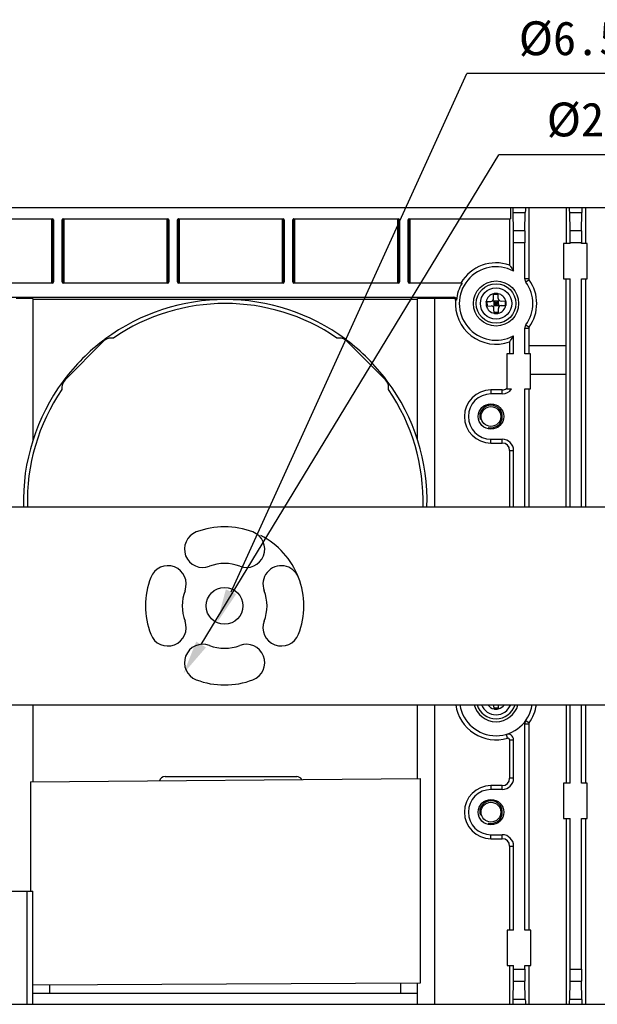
# Model space of a CAD drawing. Header units: millimetres. Extents: x 84 to 543, y 99 to 361.
# Tile 6 of 7: x 453 to 504, y 266 to 353. Entities that reach past the tile are written whole.
import ezdxf

# ---------------------------------------------------------------- set-up
doc = ezdxf.new("R2010")
doc.units = ezdxf.units.MM
doc.header["$LTSCALE"] = 0.3
doc.header["$PDMODE"] = 3
doc.header["$PDSIZE"] = 8
doc.layers.get('0').update_dxf_attribs({"linetype": 'CONTINUOUS'})
doc.layers.get('Defpoints').update_dxf_attribs({"linetype": 'CONTINUOUS'})
doc.layers.add('00_COMPONENTS', color=7, linetype='CONTINUOUS')
doc.layers.add('51__DRAFT_DIMS', color=7, linetype='CONTINUOUS')
doc.styles.get("Standard").update_dxf_attribs({"font": 'simfang.ttf'})
doc.dimstyles.new('DIMSTYLE_3', dxfattribs={"dimtxt": 3, "dimasz": 3, "dimexe": 2.5, "dimexo": 0.5, "dimtad": 1, "dimlfac": 2, "dimdsep": 46, "dimtxsty": 'STANDARD', "dimblk": '_FILLED', "dimblk1": '_FILLED', "dimblk2": '_FILLED', "dimcen": 0.09, "dimclrt": 3, "dimazin": 2, "dimtp": 0.2, "dimtm": 0.2, "dimtfac": 1, "dimtofl": 0, "dimtmove": 0, "dimatfit": 1, "dimldrblk": '_FILLED', "dimfxl": 1, "dimtolj": 1, "dimarcsym": 0})

# ---------------------------------------------------------------- blocks, each defined once
blk = doc.blocks.new('_FILLED')
at = {"color": 0, "linetype": 'ByBlock'}
blk.add_solid([(0, 0), (-1, 0.167), (-1, -0.167)], dxfattribs=at)
blk = doc.blocks.new('*D6')
at = {"layer": '51__DRAFT_DIMS', "color": 0, "lineweight": -2}
for p in [(471.999, 302.615), (506.825, 348.458)]:
    blk.add_line(p, (492.853, 348.458), dxfattribs=at)
at = {"layer": 'Defpoints', "color": 0}
for p in [(472.102, 302.843), (470.756, 299.885)]:
    blk.add_point(p, dxfattribs=at)
at = {"layer": '51__DRAFT_DIMS', "color": 0, "linetype": 'ByBlock', "lineweight": -2, "xscale": 3, "yscale": 3, "zscale": 3, "rotation": 245.5386308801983}
blk.add_blockref('_FILLED', (470.756, 299.885), dxfattribs=at)
at = {"layer": '51__DRAFT_DIMS', "color": 3, "insert": (497.443, 353.083), "char_height": 3, "attachment_point": 1, "line_spacing_factor": 0.9}
blk.add_mtext('\\A1;%%c6.5', dxfattribs=at)
blk = doc.blocks.new('*D7')
at = {"layer": '51__DRAFT_DIMS', "color": 0, "lineweight": -2}
for p in [(469.352, 297.945), (507.121, 341.273)]:
    blk.add_line(p, (495.683, 341.273), dxfattribs=at)
at = {"layer": 'Defpoints', "color": 0}
for p in [(475.065, 307.346), (467.794, 295.382)]:
    blk.add_point(p, dxfattribs=at)
at = {"layer": '51__DRAFT_DIMS', "color": 0, "linetype": 'ByBlock', "lineweight": -2, "xscale": 3, "yscale": 3, "zscale": 3, "rotation": 238.7123229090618}
blk.add_blockref('_FILLED', (467.794, 295.382), dxfattribs=at)
at = {"layer": '51__DRAFT_DIMS', "color": 3, "insert": (499.917, 345.898), "char_height": 3, "attachment_point": 1, "line_spacing_factor": 0.9}
blk.add_mtext('\\A1;%%c28', dxfattribs=at)

msp = doc.modelspace()

# ---------------------------------------------------------------- linework, layer by layer
at = {"layer": '00_COMPONENTS', "color": 7}
for p, q in [((409.6356, 336.6137), (533.3338, 336.6137)), ((496.7229, 336.6137), (496.7229, 335.6137)), ((498.3338, 336.6137), (498.3338, 330.2954)), ((501.6356, 336.6137), (501.6356, 333.4198)), ((503.3338, 336.6137), (503.3338, 333.4198)), ((446.2465, 335.6137), (456.2097, 335.6137)), ((456.1242, 335.6137), (456.1242, 329.9261)), ((456.2241, 335.5137), (456.2241, 330.0261)), ((456.3097, 335.5137), (456.2241, 335.5137)), ((456.3097, 335.5137), (456.3097, 330.0261)), ((457.0597, 330.0261), (457.0597, 335.5137)), ((457.1453, 335.5137), (457.0597, 335.5137)), ((457.1453, 330.0261), (457.1453, 335.5137)), ((457.1597, 335.6137), (466.4097, 335.6137)), ((457.2453, 329.9261), (457.2453, 335.6137)), ((466.3242, 335.6137), (466.3242, 329.9261)), ((466.4241, 335.5137), (466.4241, 330.0261)), ((466.5097, 335.5137), (466.4241, 335.5137)), ((466.5097, 335.5137), (466.5097, 330.0261)), ((467.2597, 330.0261), (467.2597, 335.5137)), ((467.3453, 335.5137), (467.2597, 335.5137)), ((467.3453, 330.0261), (467.3453, 335.5137)), ((467.3597, 335.6137), (476.6097, 335.6137)), ((467.4453, 329.9261), (467.4453, 335.6137)), ((476.5242, 335.6137), (476.5242, 329.9261)), ((476.6241, 335.5137), (476.6241, 330.0261)), ((476.7097, 335.5137), (476.6241, 335.5137)), ((476.7097, 335.5137), (476.7097, 330.0261)), ((477.4597, 330.0261), (477.4597, 335.5137)), ((477.5453, 335.5137), (477.4597, 335.5137)), ((477.5453, 330.0261), (477.5453, 335.5137)), ((477.5597, 335.6137), (486.8097, 335.6137)), ((477.6453, 329.9261), (477.6453, 335.6137)), ((486.7242, 335.6137), (486.7242, 329.9261)), ((486.8241, 335.5137), (486.8241, 330.0261)), ((486.9097, 335.5137), (486.8241, 335.5137)), ((486.9097, 335.5137), (486.9097, 330.0261)), ((487.6597, 330.0261), (487.6597, 335.5137)), ((487.7453, 335.5137), (487.6597, 335.5137)), ((487.7453, 330.0261), (487.7453, 335.5137)), ((487.7597, 335.6137), (496.7229, 335.6137)), ((487.8453, 329.9261), (487.8453, 335.6137)), ((496.6356, 335.6137), (496.6356, 331.5065)), ((496.977, 334.553), (496.9487, 336.1743)), ((496.9487, 336.1743), (498.0207, 336.1743)), ((497.9924, 334.553), (498.0207, 336.1743)), ((501.977, 334.553), (501.9487, 336.1743)), ((501.9487, 336.1743), (503.0207, 336.1743)), ((502.9924, 334.553), (503.0207, 336.1743)), ((497.9924, 334.553), (496.977, 334.553)), ((502.9924, 334.553), (501.977, 334.553)), ((496.9847, 330.9702), (496.9847, 333.4923)), ((497.9847, 333.4923), (496.9847, 333.4923)), ((497.9847, 330.2954), (497.9847, 333.4923)), ((501.396, 333.4198), (501.396, 330.3075)), ((501.9847, 333.4198), (501.396, 333.4198)), ((501.9847, 333.4198), (501.9847, 333.4923)), ((502.9847, 333.4923), (501.9847, 333.4923)), ((502.9847, 333.4198), (502.9847, 333.4923)), ((503.4951, 333.4198), (502.9847, 333.4198)), ((503.4951, 330.3075), (503.4951, 333.4198)), ((498.3338, 330.2954), (497.9847, 330.2954)), ((498.362, 330.2076), (498.078, 330.0045)), ((501.396, 330.3075), (501.9847, 330.3075)), ((501.6356, 310.1137), (501.6356, 330.3075)), ((501.9847, 310.1137), (501.9847, 330.3075)), ((502.9847, 310.1137), (502.9847, 330.3075)), ((502.9847, 330.3075), (503.4951, 330.3075)), ((503.3338, 330.3075), (503.3338, 310.1137)), ((456.2097, 329.9261), (450.5427, 329.9261)), ((456.2241, 330.0261), (456.3097, 330.0261)), ((457.0597, 330.0261), (457.1453, 330.0261)), ((466.4097, 329.9261), (457.1597, 329.9261)), ((466.4241, 330.0261), (466.5097, 330.0261)), ((467.2597, 330.0261), (467.3453, 330.0261)), ((476.6097, 329.9261), (467.3597, 329.9261)), ((476.6241, 330.0261), (476.7097, 330.0261)), ((477.4597, 330.0261), (477.5453, 330.0261)), ((486.8097, 329.9261), (477.5597, 329.9261)), ((486.8241, 330.0261), (486.9097, 330.0261)), ((487.6597, 330.0261), (487.7453, 330.0261)), ((492.4267, 329.9261), (487.7597, 329.9261)), ((451.2717, 328.6642), (491.6977, 328.6642)), ((452.9847, 328.577), (454.4847, 328.5508)), ((454.4847, 328.5508), (454.4847, 316.0563)), ((454.4847, 328.5071), (488.4847, 328.5071)), ((488.4847, 328.5508), (489.9847, 328.577)), ((488.4847, 316.0563), (488.4847, 328.5508)), ((489.9847, 328.577), (489.9847, 310.1137)), ((489.9847, 328.577), (491.6977, 328.577)), ((491.6977, 328.6642), (491.6977, 328.577)), ((491.9351, 328.4062), (491.8481, 328.4135)), ((495.2113, 328.983), (495.2543, 328.9841)), ((495.2227, 328.5581), (495.2113, 328.983)), ((495.6132, 328.9162), (495.2134, 328.9055)), ((495.5596, 328.9923), (495.2543, 328.9841)), ((495.5596, 328.9923), (495.6112, 328.9937)), ((495.6226, 328.5689), (495.6112, 328.9937)), ((494.5547, 328.2901), (494.9795, 328.3015)), ((494.556, 328.2386), (494.5547, 328.2901)), ((494.556, 328.2386), (494.564, 327.9418)), ((494.564, 327.9418), (494.5654, 327.8903)), ((494.5654, 327.8903), (494.9902, 327.9017)), ((494.6321, 328.2922), (494.6429, 327.8923)), ((495.1543, 328.3795), (495.7152, 327.8479)), ((495.1689, 327.8332), (495.7005, 328.3941)), ((495.6293, 328.319), (495.2294, 328.3082)), ((495.2294, 328.3082), (495.2401, 327.9084)), ((495.6346, 328.119), (495.2348, 328.1083)), ((495.64, 327.9191), (495.2401, 327.9084)), ((495.2583, 327.2336), (495.2469, 327.6585)), ((495.4293, 328.3136), (495.4401, 327.9137)), ((495.6293, 328.319), (495.64, 327.9191)), ((495.6581, 327.2444), (495.6467, 327.6692)), ((495.8792, 328.3257), (496.304, 328.3371)), ((495.8899, 327.9258), (496.3147, 327.9372)), ((496.2265, 328.335), (496.2373, 327.9351)), ((496.3054, 328.2855), (496.304, 328.3371)), ((496.3054, 328.2855), (496.3134, 327.9888)), ((496.3134, 327.9888), (496.3147, 327.9372)), ((495.656, 327.3218), (495.2562, 327.3111)), ((495.3098, 327.235), (495.2583, 327.2336)), ((495.6151, 327.2432), (495.3098, 327.235)), ((495.6581, 327.2444), (495.6151, 327.2432)), ((497.9847, 323.6698), (497.9847, 325.9319)), ((497.9847, 325.9319), (498.3338, 325.9319)), ((498.078, 326.2228), (498.362, 326.0197)), ((498.3338, 325.9319), (498.3338, 323.6698)), ((461.6033, 325.0569), (461.3989, 325.0569)), ((481.5705, 325.0569), (481.3661, 325.0569)), ((496.9847, 323.6698), (496.9847, 325.2571)), ((460.7319, 324.7807), (457.3177, 321.3664)), ((485.6517, 321.3664), (482.2375, 324.7807)), ((496.6356, 324.7208), (496.6356, 323.6698)), ((501.6356, 324.3637), (498.3338, 324.3637)), ((496.3851, 323.6698), (496.3851, 320.5575)), ((496.9847, 323.6698), (496.3851, 323.6698)), ((498.4843, 323.6698), (497.9847, 323.6698)), ((498.4843, 320.5575), (498.4843, 323.6698)), ((498.4843, 321.8637), (501.6356, 321.8637)), ((457.0414, 320.6995), (457.0414, 320.4951)), ((485.928, 320.4951), (485.928, 320.6995)), ((494.9847, 320.4628), (494.9847, 320.1137)), ((495.9847, 320.4628), (494.9847, 320.4628)), ((495.9847, 320.1137), (494.9847, 320.1137)), ((495.9847, 320.1137), (495.9847, 320.4628)), ((496.3851, 320.5575), (496.8158, 320.5575)), ((497.9847, 310.1137), (497.9847, 320.5575)), ((497.9847, 320.5575), (498.4843, 320.5575)), ((498.3338, 320.5575), (498.3338, 310.1137)), ((494.9847, 315.7646), (494.9847, 316.1137)), ((494.9847, 316.1137), (495.9847, 316.1137)), ((494.9847, 315.7646), (495.9847, 315.7646)), ((495.9847, 315.7646), (495.9847, 316.1137)), ((496.6356, 315.1137), (496.6356, 310.1137)), ((496.6356, 315.1137), (496.9847, 315.1137)), ((496.9847, 310.1137), (496.9847, 315.1137)), ((402.4293, 310.1137), (540.4293, 310.1137)), ((402.4293, 292.6137), (540.4293, 292.6137)), ((454.4847, 292.6137), (454.4847, 285.795)), ((488.4847, 286.0885), (488.4847, 292.6137)), ((489.9847, 292.6137), (489.9847, 266.1137)), ((495.2583, 292.2336), (495.2481, 292.6137)), ((495.656, 292.3218), (495.2562, 292.3111)), ((495.3098, 292.235), (495.2583, 292.2336)), ((495.6151, 292.2432), (495.3098, 292.235)), ((495.6581, 292.2444), (495.6151, 292.2432)), ((495.6581, 292.2444), (495.6482, 292.6137)), ((501.6356, 292.6137), (501.6356, 285.6698)), ((501.9847, 285.6698), (501.9847, 292.6137)), ((502.9847, 285.6698), (502.9847, 292.6137)), ((503.3338, 292.6137), (503.3338, 285.6698)), ((498.078, 291.2228), (498.362, 291.0197)), ((497.9847, 272.6698), (497.9847, 290.9319)), ((497.9847, 290.9319), (498.3338, 290.9319)), ((498.3338, 290.9319), (498.3338, 272.6698)), ((496.4425, 289.6585), (496.3447, 289.9937)), ((496.6356, 289.5137), (496.6356, 286.1137)), ((496.6356, 289.5137), (496.9847, 289.5137)), ((496.9847, 286.1137), (496.9847, 289.5137)), ((454.2597, 285.7931), (488.7097, 286.0904)), ((454.2597, 285.7931), (454.2597, 276.1137)), ((466.1597, 286.2637), (477.8097, 286.2637)), ((488.7097, 286.0904), (488.7097, 267.973)), ((496.9847, 286.1137), (496.6356, 286.1137)), ((494.9847, 285.4628), (494.9847, 285.1137)), ((495.9847, 285.4628), (494.9847, 285.4628)), ((495.9847, 285.1137), (494.9847, 285.1137)), ((495.9847, 285.1137), (495.9847, 285.4628)), ((501.396, 285.6698), (501.396, 282.5575)), ((501.9847, 285.6698), (501.396, 285.6698)), ((503.4951, 285.6698), (502.9847, 285.6698)), ((503.4951, 282.5575), (503.4951, 285.6698)), ((501.396, 282.5575), (501.9847, 282.5575)), ((501.6356, 282.5575), (501.6356, 266.1137)), ((501.9847, 269.235), (501.9847, 282.5575)), ((502.9847, 269.235), (502.9847, 282.5575)), ((502.9847, 282.5575), (503.4951, 282.5575)), ((503.3338, 282.5575), (503.3338, 266.1137)), ((494.9847, 280.7646), (494.9847, 281.1137)), ((494.9847, 281.1137), (495.9847, 281.1137)), ((494.9847, 280.7646), (495.9847, 280.7646)), ((495.9847, 280.7646), (495.9847, 281.1137)), ((496.6356, 280.1137), (496.6356, 272.6698)), ((496.6356, 280.1137), (496.9847, 280.1137)), ((496.9847, 272.6698), (496.9847, 280.1137)), ((446.3076, 276.1137), (454.4847, 276.1137)), ((453.9847, 266.1137), (453.9847, 276.1137)), ((454.4847, 266.1137), (454.4847, 276.1137)), ((496.4176, 272.6698), (496.4176, 269.5575)), ((496.9847, 272.6698), (496.4176, 272.6698)), ((498.5168, 272.6698), (497.9847, 272.6698)), ((498.5168, 269.5575), (498.5168, 272.6698)), ((496.4176, 269.5575), (496.9847, 269.5575)), ((496.6356, 269.5575), (496.6356, 266.1137)), ((496.9847, 269.235), (496.9847, 269.5575)), ((496.9847, 269.235), (497.9847, 269.235)), ((497.9847, 269.235), (497.9847, 269.5575)), ((497.9847, 269.5575), (498.5168, 269.5575)), ((498.3338, 269.5575), (498.3338, 266.1137)), ((501.9847, 269.235), (502.9847, 269.235)), ((488.7097, 267.973), (454.4847, 267.8137)), ((455.9847, 267.1137), (455.9847, 267.8207)), ((486.9847, 267.965), (486.9847, 267.1137)), ((488.4847, 266.1137), (488.4847, 267.972)), ((496.9487, 266.553), (496.977, 268.1743)), ((496.977, 268.1743), (497.9924, 268.1743)), ((498.0207, 266.553), (497.9924, 268.1743)), ((501.9487, 266.553), (501.977, 268.1743)), ((501.977, 268.1743), (502.9924, 268.1743)), ((503.0207, 266.553), (502.9924, 268.1743)), ((454.4847, 267.1137), (488.4847, 267.1137)), ((498.0207, 266.553), (496.9487, 266.553)), ((503.0207, 266.553), (501.9487, 266.553)), ((409.7332, 266.1137), (533.2362, 266.1137))]:
    msp.add_line(p, q, dxfattribs=at)
for centre, radius in [((495.4347, 328.1137), 2), ((495.4347, 328.1137), 1.75), ((495.4347, 328.1137), 1.3875), ((494.9847, 318.1137), 1.125), ((494.9847, 318.1137), 0.875), ((471.4293, 301.3637), 1.625), ((494.9847, 283.1137), 1.125), ((494.9847, 283.1137), 0.875)]:
    msp.add_circle(centre, radius, dxfattribs=at)
for centre, radius, start, end in [((495.4347, 328.1137), 3.25, 61.515365, 298.484635), ((495.4347, 328.1137), 3.5991, 70.508545, 149.763447), ((498.4847, 330.2954), 0.5, 180, 215.577103), ((498.4847, 330.2954), 0.1509, 180, 215.577103), ((495.4347, 328.1137), 3.5991, 324.422897, 35.577103), ((495.4347, 328.1137), 3.5118, 148.929935, 175.221282), ((495.4347, 328.1137), 3.25, 324.422897, 35.577103), ((471.4847, 310.6137), 17.85, 53.417705, 126.582295), ((491.6977, 328.4261), 0.2382, 355.221282, 90), ((491.6977, 328.4261), 0.1509, 355.221282, 90), ((495.4347, 328.1137), 3.5991, 175.221282, 289.491455), ((495.4347, 328.1137), 0.8875, 104.561032, 168.513863), ((494.9728, 328.5514), 0.25, 271.537448, 1.537448), ((495.4347, 328.1137), 0.8875, 81.909815, 101.165081), ((495.4347, 328.1137), 0.8875, 14.561032, 78.513863), ((495.8725, 328.5756), 0.25, 181.537448, 271.537448), ((471.4847, 310.6137), 17.5, 55.62194, 124.37806), ((495.4347, 328.1137), 0.8875, 171.909815, 191.165081), ((495.4347, 328.1137), 0.8875, 194.561032, 258.513863), ((494.9969, 327.6518), 0.25, 1.537448, 91.537448), ((495.8966, 327.6759), 0.25, 91.537448, 181.537448), ((495.4347, 328.1137), 0.8875, 284.561032, 348.513863), ((495.4347, 328.1137), 0.8875, 351.909815, 11.165081), ((495.4347, 328.1137), 0.8875, 261.909815, 281.165081), ((498.4847, 325.9319), 0.5, 144.422897, 180), ((498.4847, 325.9319), 0.1509, 144.422897, 180), ((461.3989, 324.1137), 0.9433, 90, 135), ((461.3989, 324.1137), 1, 123.53174, 129.994731), ((481.5705, 324.1137), 0.9433, 45, 90), ((481.5705, 324.1137), 1, 50.005269, 56.46826), ((471.4847, 310.6137), 17.85, 126.944176, 143.055824), ((471.4847, 310.6137), 17.85, 36.944176, 53.055824), ((471.4847, 310.6137), 17.85, 143.417705, 181.605064), ((457.9847, 320.6995), 0.9433, 135, 180), ((457.9847, 320.6995), 1, 140.005269, 146.46826), ((484.9847, 320.6995), 0.9433, 0, 45), ((484.9847, 320.6995), 1, 33.53174, 39.994731), ((471.4847, 310.6137), 17.85, 358.394957, 36.582295), ((495.9847, 321.1137), 0.6509, 270, 305.71875), ((471.4847, 310.6137), 17.5, 145.62194, 181.637274), ((471.4847, 310.6137), 17.5, 358.362726, 34.37806), ((494.9847, 318.1137), 2.3491, 90, 270), ((494.9847, 318.1137), 2, 90, 270), ((495.9847, 321.1137), 1, 270, 326.208203), ((494.9847, 318.1137), 1, 255, 195), ((495.9847, 315.1137), 1, 0, 90), ((495.9847, 315.1137), 0.6509, 0, 90), ((471.4293, 301.3637), 7, 69, 111), ((469.5031, 306.3817), 1.625, 111, 291), ((473.3555, 306.3817), 1.625, 249, 69), ((466.4113, 303.2899), 1.625, 339, 159), ((471.4293, 301.3637), 3.75, 69, 111), ((476.4473, 303.2899), 1.625, 21, 201), ((471.4293, 301.3637), 7, 159, 201), ((471.4293, 301.3637), 7, 339, 21), ((471.4293, 301.3637), 3.75, 159, 201), ((471.4293, 301.3637), 3.75, 339, 21), ((466.4113, 299.4374), 1.625, 201, 21), ((476.4473, 299.4374), 1.625, 159, 339), ((469.5031, 296.3457), 1.625, 69, 249), ((473.3555, 296.3457), 1.625, 291, 111), ((471.4293, 301.3637), 3.75, 249, 291), ((471.4293, 301.3637), 7, 249, 291), ((495.4347, 293.1137), 3.5991, 187.988092, 286.260205), ((495.4347, 293.1137), 3.2413, 188.883004, 351.116996), ((495.4347, 293.1137), 2, 194.501974, 345.497777), ((495.4347, 293.1137), 1.75, 196.630332, 343.369495), ((495.4347, 293.1137), 1.3875, 201.166026, 338.873174), ((495.4347, 293.1137), 0.8875, 214.352806, 258.513863), ((495.4347, 293.1137), 0.8875, 261.909815, 281.165081), ((495.4347, 293.1137), 0.8875, 284.561032, 325.678949), ((495.4347, 293.1137), 3.5991, 324.422897, 352.013872), ((498.4847, 290.9319), 0.5, 144.422897, 180), ((498.4847, 290.9319), 0.1509, 144.422897, 180), ((496.4847, 289.5137), 0.5, 0, 106.260205), ((496.4847, 289.5137), 0.1509, 0, 106.260205), ((466.1597, 285.7637), 0.5, 90, 165.172264), ((477.8097, 285.7637), 0.5, 28.228401, 90), ((495.9847, 286.1137), 1, 270, 360), ((495.9847, 286.1137), 0.6509, 270, 360), ((494.9847, 283.1137), 2.3491, 90, 270), ((494.9847, 283.1137), 2, 90, 270), ((494.9847, 283.1137), 1, 255, 195), ((495.9847, 280.1137), 1, 0, 90), ((495.9847, 280.1137), 0.6509, 0, 90)]:
    msp.add_arc(centre, radius, start, end, dxfattribs=at)
for centre, major_axis, ratio, start_param, end_param in [((496.9302, 335.1137), (0, 1.5), 0.0174551, -0.7853982, 0), ((498.0392, 335.1137), (0, 1.5), 0.0174551, 0, 0.7853982), ((501.9302, 335.1137), (0, 1.5), 0.0174551, -0.7853982, 0), ((503.0392, 335.1137), (0, 1.5), 0.0174551, 0, 0.7853982), ((456.2097, 335.5137), (0.1, 0), 0.9998477, 0, 1.5707963), ((457.1597, 335.5137), (0.1, 0), 0.9998477, 1.5707963, 3.1415927), ((466.4097, 335.5137), (0.1, 0), 0.9998477, 0, 1.5707963), ((467.3597, 335.5137), (0.1, 0), 0.9998477, 1.5707963, 3.1415927), ((476.6097, 335.5137), (0.1, 0), 0.9998477, 0, 1.5707963), ((477.5597, 335.5137), (0.1, 0), 0.9998477, 1.5707963, 3.1415927), ((486.8097, 335.5137), (0.1, 0), 0.9998477, 0, 1.5707963), ((487.7597, 335.5137), (0.1, 0), 0.9998477, 1.5707963, 3.1415927), ((496.9585, 333.4923), (0, 1.5), 0.0174551, -1.5707963, -0.7853982), ((498.0109, 333.4923), (0, 1.5), 0.0174551, 0.7853982, 1.5707963), ((501.9585, 333.4923), (0, 1.5), 0.0174551, -1.5707963, -0.7853982), ((503.0109, 333.4923), (0, 1.5), 0.0174551, 0.7853982, 1.5707963), ((456.2097, 330.0261), (0.1, 0), 0.9998477, -1.5707963, 0), ((457.1597, 330.0261), (0.1, 0), 0.9998477, 3.1415927, 4.712389), ((466.4097, 330.0261), (0.1, 0), 0.9998477, -1.5707963, 0), ((467.3597, 330.0261), (0.1, 0), 0.9998477, 3.1415927, 4.712389), ((476.6097, 330.0261), (0.1, 0), 0.9998477, -1.5707963, 0), ((477.5597, 330.0261), (0.1, 0), 0.9998477, 3.1415927, 4.712389), ((486.8097, 330.0261), (0.1, 0), 0.9998477, -1.5707963, 0), ((487.7597, 330.0261), (0.1, 0), 0.9998477, 3.1415927, 4.712389), ((496.9585, 269.235), (0, 1.5), 0.0174551, -2.3561945, -1.5707963), ((498.0109, 269.235), (0, 1.5), 0.0174551, -4.712389, -3.9269908), ((501.9585, 269.235), (0, 1.5), 0.0174551, -2.3561945, -1.5707963), ((503.0109, 269.235), (0, 1.5), 0.0174551, -4.712389, -3.9269908), ((496.9302, 267.6137), (0, 1.5), 0.0174551, -3.1415927, -2.3561945), ((498.0392, 267.6137), (0, 1.5), 0.0174551, -3.9269908, -3.1415927), ((501.9302, 267.6137), (0, 1.5), 0.0174551, -3.1415927, -2.3561945), ((503.0392, 267.6137), (0, 1.5), 0.0174551, -3.9269908, -3.1415927)]:
    msp.add_ellipse(centre, major_axis=major_axis, ratio=ratio, start_param=start_param, end_param=end_param, dxfattribs=at)
for points, knots in [([(456.1224, 335.6137), (456.1508, 335.6137), (456.2047, 335.5893), (456.2237, 335.5366), (456.2241, 335.5137)], [0, 0, 0, 0, 0.5527205, 1, 1, 1, 1]), ([(457.1453, 335.5137), (457.1457, 335.5366), (457.1647, 335.5893), (457.2186, 335.6137), (457.247, 335.6137)], [0, 0, 0, 0, 0.4472795, 1, 1, 1, 1]), ([(466.3224, 335.6137), (466.3508, 335.6137), (466.4047, 335.5893), (466.4237, 335.5366), (466.4241, 335.5137)], [0, 0, 0, 0, 0.5527205, 1, 1, 1, 1]), ([(467.3453, 335.5137), (467.3457, 335.5366), (467.3647, 335.5893), (467.4186, 335.6137), (467.447, 335.6137)], [0, 0, 0, 0, 0.4472795, 1, 1, 1, 1]), ([(476.5224, 335.6137), (476.5508, 335.6137), (476.6047, 335.5893), (476.6237, 335.5366), (476.6241, 335.5137)], [0, 0, 0, 0, 0.5527205, 1, 1, 1, 1]), ([(477.5453, 335.5137), (477.5457, 335.5366), (477.5647, 335.5893), (477.6186, 335.6137), (477.647, 335.6137)], [0, 0, 0, 0, 0.4472795, 1, 1, 1, 1]), ([(486.7224, 335.6137), (486.7508, 335.6137), (486.8047, 335.5893), (486.8237, 335.5366), (486.8241, 335.5137)], [0, 0, 0, 0, 0.5527205, 1, 1, 1, 1]), ([(487.7453, 335.5137), (487.7457, 335.5366), (487.7647, 335.5893), (487.8186, 335.6137), (487.847, 335.6137)], [0, 0, 0, 0, 0.4472795, 1, 1, 1, 1]), ([(496.6356, 331.5065), (496.6651, 331.4648), (496.7867, 331.2896), (496.9017, 331.1097), (496.9847, 330.9702)], [0, 0, 0, 0, 0.2392591, 1, 1, 1, 1]), ([(456.2241, 330.0261), (456.2237, 330.0031), (456.2047, 329.9505), (456.1508, 329.9261), (456.1224, 329.9261)], [0, 0, 0, 0, 0.4472795, 1, 1, 1, 1]), ([(457.247, 329.9261), (457.2186, 329.9261), (457.1647, 329.9505), (457.1457, 330.0031), (457.1453, 330.0261)], [0, 0, 0, 0, 0.5527205, 1, 1, 1, 1]), ([(466.4241, 330.0261), (466.4237, 330.0031), (466.4047, 329.9505), (466.3508, 329.9261), (466.3224, 329.9261)], [0, 0, 0, 0, 0.4472795, 1, 1, 1, 1]), ([(467.447, 329.9261), (467.4186, 329.9261), (467.3647, 329.9505), (467.3457, 330.0031), (467.3453, 330.0261)], [0, 0, 0, 0, 0.5527205, 1, 1, 1, 1]), ([(476.6241, 330.0261), (476.6237, 330.0031), (476.6047, 329.9505), (476.5508, 329.9261), (476.5224, 329.9261)], [0, 0, 0, 0, 0.4472795, 1, 1, 1, 1]), ([(477.647, 329.9261), (477.6186, 329.9261), (477.5647, 329.9505), (477.5457, 330.0031), (477.5453, 330.0261)], [0, 0, 0, 0, 0.5527205, 1, 1, 1, 1]), ([(486.8241, 330.0261), (486.8237, 330.0031), (486.8047, 329.9505), (486.7508, 329.9261), (486.7224, 329.9261)], [0, 0, 0, 0, 0.4472795, 1, 1, 1, 1]), ([(487.847, 329.9261), (487.8186, 329.9261), (487.7647, 329.9505), (487.7457, 330.0031), (487.7453, 330.0261)], [0, 0, 0, 0, 0.5527205, 1, 1, 1, 1]), ([(496.6356, 324.7208), (496.6651, 324.7625), (496.7867, 324.9378), (496.9017, 325.1176), (496.9847, 325.2571)], [0, 0, 0, 0, 0.2392591, 1, 1, 1, 1])]:
    msp.add_open_spline(points, degree=3, knots=knots, dxfattribs=at)
at = {"layer": '51__DRAFT_DIMS', "color": 7}
msp.add_arc((471.4293, 301.3637), 7, 21, 62.79794, dxfattribs=at)

# ---------------------------------------------------------------- dimensions: what is measured, and where the dimension line sits
for p1, p2, picture, middle in [((472.1022, 302.8428), (470.7564, 299.8845), '*D6', (502.134, 348.4576)), ((475.0646, 307.3457), (467.794, 295.3817), '*D7', (503.5188, 341.2735))]:
    dim = msp.add_diameter_dim_2p(p1=p1, p2=p2, text='%%c<>', dimstyle='DIMSTYLE_3', override={"dimtih": 1, "dimtoh": 1, "dimpost": '<>'}, dxfattribs=at)
    dim.commit()
    dim.dimension.update_dxf_attribs({"geometry": picture, "text_midpoint": middle, "dimtype": 163})

doc.saveas('drawing.dxf')
